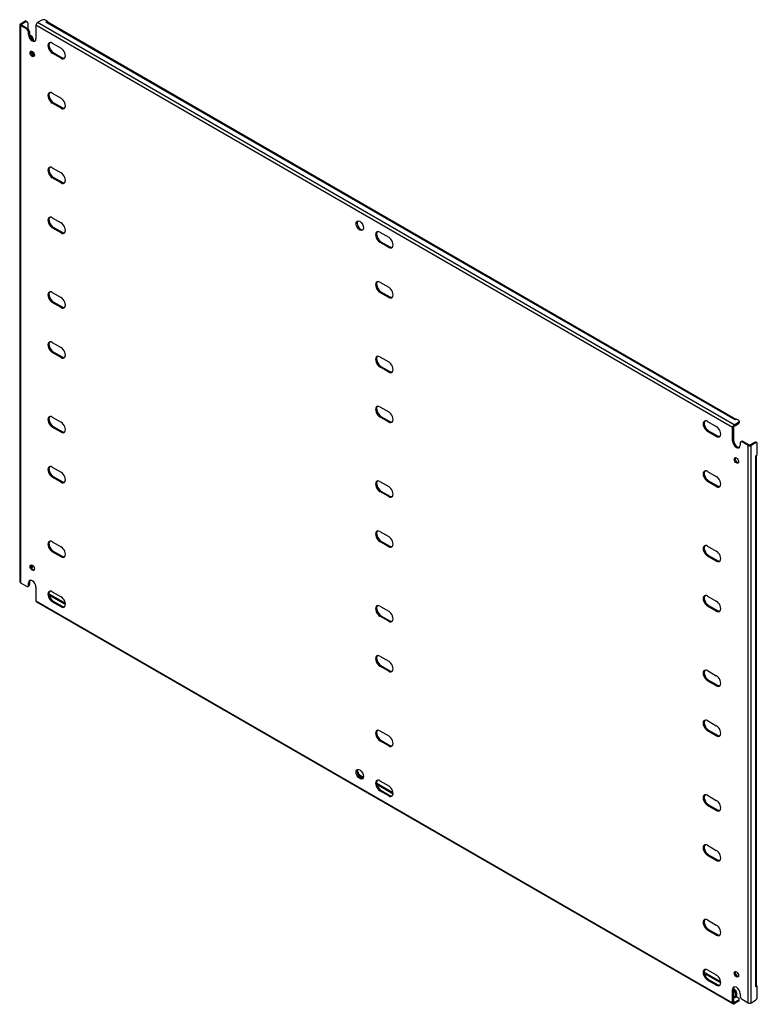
# Model space of a CAD drawing. Header units: inches. Extents: x 13 to 336, y 17 to 158.
# Tile 2 of 2: x 301 to 336, y 112 to 158. Entities that reach past the tile are written whole.
import ezdxf

# ---------------------------------------------------------------- set-up
doc = ezdxf.new("R2010")
doc.units = ezdxf.units.IN
doc.header["$MEASUREMENT"] = 0
doc.layers.add('Visible Edges(ANSI)', color=7, linetype='Continuous', lineweight=25)
doc.layers.add('Visible Tangent Edges(ANSI)', color=7, linetype='Continuous', lineweight=25)

msp = doc.modelspace()

# ---------------------------------------------------------------- linework, layer by layer
at = {"layer": 'Visible Edges(ANSI)'}
for p, q in [((300.969, 157.676), (300.969, 131.513)), ((300.998, 157.716), (301.202, 157.834)), ((301.282, 157.472), (300.998, 157.635)), ((301.046, 157.689), (301.25, 157.806)), ((301.046, 157.663), (301.33, 157.5)), ((301.264, 157.84), (301.312, 157.812)), ((301.338, 157.755), (301.338, 157.494)), ((301.724, 157.646), (301.724, 157.013)), ((301.997, 157.885), (301.794, 157.767)), ((302.262, 157.834), (302.174, 157.885)), ((302.192, 157.793), (302.262, 157.834)), ((302.192, 157.793), (302.192, 157.793)), ((302.192, 157.793), (302.192, 157.793)), ((334.572, 139.133), (302.242, 157.798)), ((302.262, 157.834), (302.262, 157.787)), ((301.37, 157.217), (301.37, 157.319)), ((301.418, 157.346), (301.418, 157.244)), ((301.423, 157.196), (301.497, 157.153)), ((301.441, 157.13), (301.449, 157.125)), ((301.586, 157), (301.586, 156.944)), ((302.49, 156.807), (302.902, 156.569)), ((301.538, 156.421), (301.538, 156.261)), ((301.586, 156.385), (301.586, 156.213)), ((302.902, 156.096), (302.49, 156.333)), ((302.538, 156.361), (302.95, 156.123)), ((302.49, 154.459), (302.902, 154.222)), ((302.902, 153.748), (302.49, 153.986)), ((302.538, 154.014), (302.95, 153.776)), ((302.49, 150.955), (302.902, 150.717)), ((302.902, 150.244), (302.49, 150.481)), ((302.538, 150.509), (302.95, 150.272)), ((302.49, 148.607), (302.902, 148.37)), ((302.902, 147.896), (302.49, 148.134)), ((302.538, 148.162), (302.95, 147.924)), ((317.87, 147.927), (318.281, 147.69)), ((317.918, 147.482), (318.329, 147.244)), ((318.281, 147.216), (317.87, 147.454)), ((317.87, 145.58), (318.281, 145.342)), ((302.49, 145.103), (302.902, 144.865)), ((318.281, 144.869), (317.87, 145.106)), ((317.918, 145.134), (318.329, 144.897)), ((302.902, 144.392), (302.49, 144.63)), ((302.538, 144.657), (302.95, 144.42)), ((302.49, 142.756), (302.902, 142.518)), ((302.902, 142.044), (302.49, 142.282)), ((302.538, 142.31), (302.95, 142.072)), ((317.87, 142.076), (318.281, 141.838)), ((318.281, 141.364), (317.87, 141.602)), ((317.918, 141.63), (318.329, 141.392)), ((317.87, 139.728), (318.281, 139.49)), ((302.49, 139.251), (302.902, 139.014)), ((318.281, 139.017), (317.87, 139.255)), ((317.918, 139.282), (318.329, 139.045)), ((334.613, 139.156), (334.542, 139.116)), ((334.701, 139.106), (334.613, 139.156)), ((302.902, 138.54), (302.49, 138.778)), ((302.538, 138.805), (302.95, 138.568)), ((333.249, 139.048), (333.661, 138.81)), ((334.427, 138.131), (334.427, 138.765)), ((334.475, 138.792), (334.475, 138.159)), ((334.497, 138.886), (334.701, 139.003)), ((334.497, 138.83), (334.701, 138.948)), ((334.587, 138.86), (334.538, 138.832)), ((334.542, 139.116), (334.542, 139.116)), ((334.542, 139.116), (334.542, 139.116)), ((334.737, 139.054), (334.737, 138.999)), ((333.661, 138.337), (333.249, 138.574)), ((333.297, 138.602), (333.709, 138.365)), ((334.781, 138.029), (334.781, 137.927)), ((334.807, 138.086), (334.855, 138.114)), ((335.153, 137.916), (334.869, 138.08)), ((334.917, 138.108), (335.201, 137.944)), ((335.448, 138.062), (335.245, 137.944)), ((335.496, 138.034), (335.293, 137.916)), ((335.559, 138.04), (335.511, 138.068)), ((335.585, 137.473), (335.585, 137.983)), ((335.515, 137.432), (335.585, 137.473)), ((335.515, 137.432), (335.515, 137.432)), ((335.515, 137.432), (335.515, 137.432)), ((335.544, 112.534), (335.544, 137.449)), ((302.49, 136.904), (302.902, 136.666)), ((302.902, 136.193), (302.49, 136.43)), ((302.538, 136.458), (302.95, 136.22)), ((333.249, 136.701), (333.661, 136.463)), ((317.87, 136.224), (318.281, 135.986)), ((333.661, 135.989), (333.249, 136.227)), ((333.297, 136.255), (333.709, 136.017)), ((318.281, 135.513), (317.87, 135.75)), ((317.918, 135.778), (318.329, 135.54)), ((317.87, 133.876), (318.281, 133.639)), ((302.49, 133.399), (302.902, 133.162)), ((318.281, 133.165), (317.87, 133.403)), ((317.918, 133.43), (318.329, 133.193)), ((333.249, 133.196), (333.661, 132.959)), ((302.902, 132.688), (302.49, 132.926)), ((302.538, 132.954), (302.95, 132.716)), ((333.661, 132.485), (333.249, 132.723)), ((333.297, 132.75), (333.709, 132.513)), ((301.56, 132.208), (301.512, 132.181)), ((301.538, 132.3), (301.538, 132.238)), ((300.998, 131.472), (301.282, 131.309)), ((301.344, 131.303), (301.392, 131.33)), ((301.37, 131.36), (301.37, 131.462)), ((301.418, 131.49), (301.418, 131.388)), ((301.724, 131.258), (301.724, 130.624)), ((302.341, 130.891), (303.106, 130.449)), ((302.351, 130.941), (303.103, 130.506)), ((302.49, 131.052), (302.902, 130.814)), ((333.249, 130.849), (333.661, 130.611)), ((301.744, 130.579), (334.448, 111.697)), ((302.902, 130.341), (302.49, 130.578)), ((302.538, 130.606), (302.95, 130.369)), ((317.87, 130.372), (318.281, 130.134)), ((333.661, 130.138), (333.249, 130.375)), ((333.297, 130.403), (333.709, 130.165)), ((318.281, 129.661), (317.87, 129.898)), ((317.918, 129.926), (318.329, 129.688)), ((317.87, 128.024), (318.281, 127.787)), ((318.281, 127.313), (317.87, 127.551)), ((317.918, 127.579), (318.329, 127.341)), ((333.249, 127.344), (333.661, 127.107)), ((333.661, 126.633), (333.249, 126.871)), ((333.297, 126.898), (333.709, 126.661)), ((333.249, 124.997), (333.661, 124.759)), ((317.87, 124.52), (318.281, 124.282)), ((333.661, 124.286), (333.249, 124.523)), ((333.297, 124.551), (333.709, 124.313)), ((318.281, 123.809), (317.87, 124.046)), ((317.918, 124.074), (318.329, 123.837)), ((316.798, 122.599), (316.846, 122.571)), ((316.805, 122.548), (316.846, 122.571)), ((317.086, 122.301), (316.864, 122.429)), ((316.913, 122.457), (317.101, 122.348)), ((317.73, 122.061), (317.714, 122.052)), ((317.73, 122.061), (318.482, 121.627)), ((317.87, 122.173), (318.281, 121.935)), ((317.721, 122.011), (318.486, 121.569)), ((318.281, 121.461), (317.87, 121.699)), ((317.918, 121.727), (318.329, 121.489)), ((333.249, 121.492), (333.661, 121.255)), ((333.661, 120.781), (333.249, 121.019)), ((333.297, 121.047), (333.709, 120.809)), ((333.249, 119.145), (333.661, 118.907)), ((333.661, 118.434), (333.249, 118.671)), ((333.297, 118.699), (333.709, 118.462)), ((333.249, 115.641), (333.661, 115.403)), ((333.661, 114.929), (333.249, 115.167)), ((333.297, 115.195), (333.709, 114.957)), ((333.249, 113.293), (333.661, 113.056)), ((333.092, 113.192), (333.862, 112.747)), ((333.1, 113.132), (333.866, 112.69)), ((333.661, 112.582), (333.249, 112.82)), ((333.297, 112.847), (333.709, 112.61)), ((334.427, 111.743), (334.427, 112.376)), ((334.475, 112.404), (334.475, 111.77)), ((334.475, 112.393), (334.524, 112.365)), ((334.475, 112.338), (334.476, 112.337)), ((335.585, 112.534), (335.515, 112.494)), ((335.515, 112.494), (335.515, 112.494)), ((335.515, 112.494), (335.515, 112.494)), ((335.544, 112.558), (335.585, 112.534)), ((335.585, 112.024), (335.585, 112.534)), ((334.701, 111.875), (334.497, 111.758)), ((334.613, 112.028), (334.542, 111.988)), ((334.542, 111.988), (334.542, 111.988)), ((334.542, 111.988), (334.542, 111.988)), ((334.564, 112.184), (334.564, 112.026)), ((334.612, 112.212), (334.612, 112.054)), ((334.613, 112.028), (334.701, 111.977)), ((334.737, 111.871), (334.737, 111.926)), ((334.781, 112.172), (334.781, 112.07)), ((334.869, 111.917), (335.153, 111.753)), ((335.293, 111.753), (335.496, 111.871)), ((334.701, 111.82), (334.497, 111.702))]:
    msp.add_line(p, q, dxfattribs=at)
for centre, major_axis, start_param, end_param in [((301.068, 157.676), (-0.099, 0), 5.497787, 7.068583), ((301.068, 157.676), (-0.031, 0), 5.497787, 7.068583), ((301.202, 157.732), (0.063, 0.108), 0, 0.785398), ((301.25, 157.704), (0.063, 0.108), 5.497787, 7.068583), ((301.794, 157.687), (0.0495, 0.0857), 0.785398, 2.356194), ((302.086, 157.834), (0.125, 0), 0.785398, 2.356194), ((302.192, 157.713), (0.0495, 0.0857), 0, 0.785398), ((301.282, 157.37), (0.062, -0.108), 0.785398, 2.356194), ((301.33, 157.397), (-0.063, 0.108), 3.926991, 5.497787), ((301.547, 157.115), (0.125, -0.217), 3.926991, 7.068583), ((301.595, 157.142), (0.125, -0.217), 3.926991, 6.089646), ((301.449, 157.023), (0.062, -0.108), 0.887242, 2.356194), ((301.497, 157.051), (-0.063, 0.108), 3.926991, 5.497787), ((302.49, 156.57), (-0.145, 0.251), 5.497787, 8.63938), ((302.538, 156.598), (-0.145, 0.251), 0.166574, 2.356194), ((301.595, 156.326), (-0.073, 0.126), 0.338008, 2.803584), ((302.902, 156.332), (0.145, -0.251), 5.497787, 8.63938), ((302.95, 156.36), (0.145, -0.251), 5.497787, 6.116612), ((302.49, 154.223), (-0.145, 0.251), 5.497787, 8.63938), ((302.538, 154.25), (-0.145, 0.251), 0.166574, 2.356194), ((302.902, 153.985), (0.145, -0.251), 5.497787, 8.63938), ((302.95, 154.013), (0.145, -0.251), 5.497787, 6.116612), ((302.49, 150.718), (-0.145, 0.251), 5.497787, 8.63938), ((302.538, 150.746), (-0.145, 0.251), 0.166574, 2.356194), ((302.902, 150.481), (0.145, -0.251), 5.497787, 8.63938), ((302.95, 150.508), (0.145, -0.251), 5.497787, 6.116612), ((302.49, 148.371), (-0.145, 0.251), 5.497787, 8.63938), ((302.538, 148.398), (-0.145, 0.251), 0.166574, 2.356194), ((316.974, 148.263), (-0.125, 0.217), 0.193539, 2.948054), ((302.902, 148.133), (0.145, -0.251), 5.497787, 8.63938), ((302.95, 148.161), (0.145, -0.251), 5.497787, 6.116612), ((317.87, 147.691), (-0.145, 0.251), 5.497787, 8.63938), ((317.918, 147.718), (-0.145, 0.251), 0.166574, 2.356194), ((318.281, 147.453), (0.145, -0.251), 5.497787, 8.63938), ((318.329, 147.481), (0.145, -0.251), 5.497787, 6.116612), ((317.87, 145.343), (-0.145, 0.251), 5.497787, 8.63938), ((302.49, 144.866), (-0.145, 0.251), 5.497787, 8.63938), ((317.918, 145.371), (-0.145, 0.251), 0.166574, 2.356194), ((318.281, 145.106), (0.145, -0.251), 5.497787, 8.63938), ((302.538, 144.894), (-0.145, 0.251), 0.166574, 2.356194), ((302.902, 144.629), (0.145, -0.251), 5.497787, 8.63938), ((318.329, 145.133), (0.145, -0.251), 5.497787, 6.116612), ((302.95, 144.656), (0.145, -0.251), 5.497787, 6.116612), ((302.49, 142.519), (-0.145, 0.251), 5.497787, 8.63938), ((302.538, 142.547), (-0.145, 0.251), 0.166574, 2.356194), ((302.902, 142.281), (0.145, -0.251), 5.497787, 8.63938), ((302.95, 142.309), (0.145, -0.251), 5.497787, 6.116612), ((317.87, 141.839), (-0.145, 0.251), 5.497787, 8.63938), ((317.918, 141.866), (-0.145, 0.251), 0.166574, 2.356194), ((318.281, 141.601), (0.145, -0.251), 5.497787, 8.63938), ((318.329, 141.629), (0.145, -0.251), 5.497787, 6.116612), ((317.87, 139.491), (-0.145, 0.251), 5.497787, 8.63938), ((317.918, 139.519), (-0.145, 0.251), 0.166574, 2.356194), ((302.49, 139.014), (-0.145, 0.251), 5.497787, 8.63938), ((302.538, 139.042), (-0.145, 0.251), 0.166574, 2.356194), ((318.281, 139.254), (0.145, -0.251), 5.497787, 8.63938), ((302.902, 138.777), (0.145, -0.251), 5.497787, 8.63938), ((318.329, 139.281), (0.145, -0.251), 5.497787, 6.116612), ((333.249, 138.811), (-0.145, 0.251), 5.497787, 8.63938), ((333.297, 138.839), (-0.145, 0.251), 0.166574, 2.356194), ((333.661, 138.574), (0.145, -0.251), 5.497787, 8.63938), ((334.497, 138.805), (0.0495, 0.0857), 0.785398, 2.356194), ((334.497, 138.805), (0.0155, 0.0268), 0.785398, 2.356194), ((334.476, 138.941), (0.062, -0.108), 5.726091, 6.840784), ((334.542, 139.035), (0.0495, 0.0857), 0.721823, 0.785398), ((334.524, 138.968), (0.062, -0.108), 0, 0.557599), ((334.612, 139.054), (0.125, 0), 5.497787, 7.068583), ((334.612, 138.999), (0.125, 0), 5.497787, 6.283185), ((302.95, 138.805), (0.145, -0.251), 5.497787, 6.116612), ((333.709, 138.601), (0.145, -0.251), 5.497787, 6.116612), ((334.604, 138.029), (0.125, -0.217), 3.926991, 7.068583), ((334.652, 138.057), (0.125, -0.217), 3.926991, 6.089646), ((334.869, 137.978), (-0.063, 0.108), 5.497787, 7.068583), ((334.917, 138.006), (-0.063, 0.108), 5.497787, 6.283185), ((335.223, 137.957), (0.099, 0), 3.926991, 5.497787), ((335.223, 137.957), (0.031, 0), 3.926991, 5.497787), ((335.448, 137.96), (0.063, 0.108), 0, 0.785398), ((335.496, 137.932), (0.062, 0.108), 5.497787, 7.068583), ((334.652, 137.24), (-0.073, 0.126), 0.338008, 2.803584), ((335.445, 137.473), (0.099, 0), 5.497787, 5.561362), ((302.49, 136.667), (-0.145, 0.251), 5.497787, 8.63938), ((302.538, 136.695), (-0.145, 0.251), 0.166574, 2.356194), ((302.902, 136.429), (0.145, -0.251), 5.497787, 8.63938), ((333.249, 136.464), (-0.145, 0.251), 5.497787, 8.63938), ((333.297, 136.491), (-0.145, 0.251), 0.166574, 2.356194), ((333.661, 136.226), (0.145, -0.251), 5.497787, 8.63938), ((302.95, 136.457), (0.145, -0.251), 5.497787, 6.116612), ((317.87, 135.987), (-0.145, 0.251), 5.497787, 8.63938), ((317.918, 136.015), (-0.145, 0.251), 0.166574, 2.356194), ((318.281, 135.749), (0.145, -0.251), 5.497787, 8.63938), ((333.709, 136.254), (0.145, -0.251), 5.497787, 6.116612), ((318.329, 135.777), (0.145, -0.251), 5.497787, 6.116612), ((317.87, 133.639), (-0.145, 0.251), 5.497787, 8.63938), ((317.918, 133.667), (-0.145, 0.251), 0.166574, 2.356194), ((318.281, 133.402), (0.145, -0.251), 5.497787, 8.63938), ((302.49, 133.163), (-0.145, 0.251), 5.497787, 8.63938), ((302.538, 133.19), (-0.145, 0.251), 0.166574, 2.356194), ((302.902, 132.925), (0.145, -0.251), 5.497787, 8.63938), ((318.329, 133.43), (0.145, -0.251), 5.497787, 6.116612), ((333.249, 132.959), (-0.145, 0.251), 5.497787, 8.63938), ((333.297, 132.987), (-0.145, 0.251), 0.166574, 2.356194), ((302.95, 132.953), (0.145, -0.251), 5.497787, 6.116612), ((333.661, 132.722), (0.145, -0.251), 5.497787, 8.63938), ((301.595, 132.204), (-0.073, 0.126), 0.338008, 2.803584), ((301.449, 132.289), (0.062, -0.108), 0.012335, 0.785398), ((301.497, 132.317), (0.063, -0.108), 0, 0.762813), ((333.709, 132.749), (0.145, -0.251), 5.497787, 6.116612), ((301.068, 131.513), (-0.099, 0), 0, 0.785398), ((301.282, 131.411), (0.063, -0.108), 5.497787, 7.068583), ((301.547, 131.36), (-0.125, 0.217), 3.926991, 7.068583), ((301.33, 131.439), (0.063, -0.108), 0, 0.785398), ((301.595, 131.388), (-0.125, 0.217), 0.193539, 0.785398), ((302.49, 130.815), (-0.145, 0.251), 5.497787, 8.63938), ((302.538, 130.843), (-0.145, 0.251), 0.166574, 2.356194), ((302.351, 130.838), (-0.063, 0.108), 5.497787, 5.695787), ((333.249, 130.612), (-0.145, 0.251), 5.497787, 8.63938), ((333.297, 130.64), (-0.145, 0.251), 0.166574, 2.356194), ((301.794, 130.665), (-0.0495, -0.0857), 5.497787, 6.283185), ((302.902, 130.578), (0.145, -0.251), 5.497787, 8.63938), ((302.95, 130.605), (0.145, -0.251), 5.497787, 6.116612), ((317.87, 130.135), (-0.145, 0.251), 5.497787, 8.63938), ((317.918, 130.163), (-0.145, 0.251), 0.166574, 2.356194), ((333.661, 130.374), (0.145, -0.251), 5.497787, 8.63938), ((318.281, 129.897), (0.145, -0.251), 5.497787, 8.63938), ((333.709, 130.402), (0.145, -0.251), 5.497787, 6.116612), ((318.329, 129.925), (0.145, -0.251), 5.497787, 6.116612), ((317.87, 127.788), (-0.145, 0.251), 5.497787, 8.63938), ((317.918, 127.815), (-0.145, 0.251), 0.166574, 2.356194), ((318.281, 127.55), (0.145, -0.251), 5.497787, 8.63938), ((318.329, 127.578), (0.145, -0.251), 5.497787, 6.116612), ((333.249, 127.108), (-0.145, 0.251), 5.497787, 8.63938), ((333.297, 127.135), (-0.145, 0.251), 0.166574, 2.356194), ((333.661, 126.87), (0.145, -0.251), 5.497787, 8.63938), ((333.709, 126.898), (0.145, -0.251), 5.497787, 6.116612), ((333.249, 124.76), (-0.145, 0.251), 5.497787, 8.63938), ((333.297, 124.788), (-0.145, 0.251), 0.166574, 2.356194), ((317.87, 124.283), (-0.145, 0.251), 5.497787, 8.63938), ((317.918, 124.311), (-0.145, 0.251), 0.166574, 2.356194), ((333.661, 124.522), (0.145, -0.251), 5.497787, 8.63938), ((318.281, 124.046), (0.145, -0.251), 5.497787, 8.63938), ((333.709, 124.55), (0.145, -0.251), 5.497787, 6.116612), ((318.329, 124.073), (0.145, -0.251), 5.497787, 6.116612), ((316.974, 122.508), (-0.125, 0.217), 0.193539, 2.948054), ((316.913, 122.533), (0.0468, -0.081), 3.926991, 5.497787), ((316.864, 122.506), (-0.0468, 0.081), 2.058221, 2.356194), ((317.87, 121.936), (-0.145, 0.251), 5.497787, 8.63938), ((317.918, 121.964), (-0.145, 0.251), 0.166574, 2.356194), ((318.281, 121.698), (0.145, -0.251), 5.497787, 8.63938), ((318.329, 121.726), (0.145, -0.251), 5.497787, 6.116612), ((333.249, 121.256), (-0.145, 0.251), 5.497787, 8.63938), ((333.297, 121.283), (-0.145, 0.251), 0.166574, 2.356194), ((333.661, 121.018), (0.145, -0.251), 5.497787, 8.63938), ((333.709, 121.046), (0.145, -0.251), 5.497787, 6.116612), ((333.249, 118.908), (-0.145, 0.251), 5.497787, 8.63938), ((333.297, 118.936), (-0.145, 0.251), 0.166574, 2.356194), ((333.661, 118.671), (0.145, -0.251), 5.497787, 8.63938), ((333.709, 118.698), (0.145, -0.251), 5.497787, 6.116612), ((333.249, 115.404), (-0.145, 0.251), 5.497787, 8.63938), ((333.297, 115.432), (-0.145, 0.251), 0.166574, 2.356194), ((333.661, 115.166), (0.145, -0.251), 5.497787, 8.63938), ((333.709, 115.194), (0.145, -0.251), 5.497787, 6.116612), ((333.249, 113.056), (-0.145, 0.251), 5.497787, 8.63938), ((333.297, 113.084), (-0.145, 0.251), 0.166574, 2.356194), ((333.661, 112.819), (0.145, -0.251), 5.497787, 8.63938), ((334.652, 113.118), (-0.073, 0.126), 0.338008, 2.803584), ((333.709, 112.847), (0.145, -0.251), 5.497787, 6.116612), ((334.604, 112.274), (-0.125, 0.217), 3.926991, 7.068583), ((334.652, 112.302), (-0.125, 0.217), 0.193539, 0.785398), ((334.476, 112.235), (0.062, -0.108), 0.785398, 2.356194), ((334.524, 112.263), (-0.063, 0.108), 3.926991, 5.497787), ((335.445, 112.534), (0.099, 0), 5.497787, 6.283185), ((334.542, 112.013), (0.0155, 0.0268), 3.926991, 5.497787), ((334.542, 112.013), (0.0495, 0.0857), 5.177171, 5.497787), ((334.612, 111.926), (0.125, 0), 5.497787, 7.068583), ((334.612, 111.871), (0.125, 0), 5.497787, 6.283185), ((334.869, 112.019), (-0.062, 0.108), 0.785398, 2.356194), ((335.496, 111.973), (-0.063, -0.108), 0.785398, 2.356194), ((334.497, 111.783), (-0.0495, -0.0857), 5.497787, 7.068583), ((334.497, 111.783), (-0.0155, -0.0268), 5.497787, 7.068583), ((335.223, 111.794), (0.099, 0), 3.926991, 5.497787)]:
    msp.add_ellipse(centre, major_axis=major_axis, ratio=0.57735, start_param=start_param, end_param=end_param, dxfattribs=at)
for centre, major_axis in [((301.547, 156.298), (0.072, -0.126)), ((316.926, 148.235), (0.125, -0.217)), ((334.604, 137.212), (0.072, -0.126)), ((301.547, 132.176), (-0.072, 0.126)), ((316.926, 122.48), (0.125, -0.217)), ((334.604, 113.091), (-0.072, 0.126))]:
    msp.add_ellipse(centre, major_axis=major_axis, ratio=0.57735, dxfattribs=at)
at = {"layer": 'Visible Tangent Edges(ANSI)'}
for p, q in [((300.998, 157.635), (300.998, 131.472)), ((301.046, 157.663), (301.046, 157.689)), ((301.202, 157.834), (301.25, 157.806)), ((334.427, 138.765), (301.724, 157.646)), ((334.497, 138.886), (301.794, 157.767)), ((334.542, 139.116), (302.192, 157.793)), ((301.33, 157.5), (301.282, 157.472)), ((301.37, 157.319), (301.418, 157.346)), ((301.37, 157.217), (301.418, 157.244)), ((301.497, 157.153), (301.449, 157.125)), ((301.544, 156.976), (301.586, 157)), ((302.49, 156.333), (302.538, 156.361)), ((302.902, 156.096), (302.95, 156.123)), ((302.49, 153.986), (302.538, 154.014)), ((302.902, 153.748), (302.95, 153.776)), ((302.49, 150.481), (302.538, 150.509)), ((302.902, 150.244), (302.95, 150.272)), ((302.49, 148.134), (302.538, 148.162)), ((302.902, 147.896), (302.95, 147.924)), ((317.87, 147.454), (317.918, 147.482)), ((318.281, 147.216), (318.329, 147.244)), ((317.87, 145.106), (317.918, 145.134)), ((318.281, 144.869), (318.329, 144.897)), ((302.49, 144.63), (302.538, 144.657)), ((302.902, 144.392), (302.95, 144.42)), ((302.49, 142.282), (302.538, 142.31)), ((302.902, 142.044), (302.95, 142.072)), ((317.87, 141.602), (317.918, 141.63)), ((318.281, 141.364), (318.329, 141.392)), ((317.87, 139.255), (317.918, 139.282)), ((302.49, 138.778), (302.538, 138.805)), ((318.281, 139.017), (318.329, 139.045)), ((334.701, 139.003), (334.701, 138.948)), ((302.902, 138.54), (302.95, 138.568)), ((333.249, 138.574), (333.297, 138.602)), ((333.661, 138.337), (333.709, 138.365)), ((334.427, 138.131), (334.475, 138.159)), ((334.869, 138.08), (334.917, 138.108)), ((335.153, 111.753), (335.153, 137.916)), ((335.293, 111.753), (335.293, 137.916)), ((335.448, 138.062), (335.496, 138.034)), ((335.515, 112.494), (335.515, 137.432)), ((302.49, 136.43), (302.538, 136.458)), ((302.902, 136.193), (302.95, 136.22)), ((333.249, 136.227), (333.297, 136.255)), ((333.661, 135.989), (333.709, 136.017)), ((317.87, 135.75), (317.918, 135.778)), ((318.281, 135.513), (318.329, 135.54)), ((317.87, 133.403), (317.918, 133.43)), ((318.281, 133.165), (318.329, 133.193)), ((302.49, 132.926), (302.538, 132.954)), ((302.902, 132.688), (302.95, 132.716)), ((333.249, 132.723), (333.297, 132.75)), ((301.584, 132.265), (301.538, 132.238)), ((333.661, 132.485), (333.709, 132.513)), ((301.37, 131.462), (301.418, 131.49)), ((301.418, 131.388), (301.37, 131.36)), ((302.335, 130.931), (302.351, 130.941)), ((301.724, 130.624), (334.427, 111.743)), ((302.49, 130.578), (302.538, 130.606)), ((302.902, 130.341), (302.95, 130.369)), ((333.249, 130.375), (333.297, 130.403)), ((317.87, 129.898), (317.918, 129.926)), ((333.661, 130.138), (333.709, 130.165)), ((318.281, 129.661), (318.329, 129.688)), ((317.87, 127.551), (317.918, 127.579)), ((318.281, 127.313), (318.329, 127.341)), ((333.249, 126.871), (333.297, 126.898)), ((333.661, 126.633), (333.709, 126.661)), ((333.249, 124.523), (333.297, 124.551)), ((317.87, 124.046), (317.918, 124.074)), ((333.661, 124.286), (333.709, 124.313)), ((318.281, 123.809), (318.329, 123.837)), ((316.913, 122.457), (316.864, 122.429)), ((317.87, 121.699), (317.918, 121.727)), ((318.281, 121.461), (318.329, 121.489)), ((333.249, 121.019), (333.297, 121.047)), ((333.661, 120.781), (333.709, 120.809)), ((333.249, 118.671), (333.297, 118.699)), ((333.661, 118.434), (333.709, 118.462)), ((333.249, 115.167), (333.297, 115.195)), ((333.661, 114.929), (333.709, 114.957)), ((333.249, 112.82), (333.297, 112.847)), ((333.661, 112.582), (333.709, 112.61)), ((334.427, 112.376), (334.475, 112.404)), ((334.524, 112.365), (334.476, 112.337)), ((334.564, 112.026), (334.475, 112.077)), ((334.542, 111.988), (334.475, 112.027)), ((334.564, 112.184), (334.612, 112.212)), ((334.701, 111.875), (334.701, 111.82)), ((334.497, 111.758), (334.475, 111.77))]:
    msp.add_line(p, q, dxfattribs=at)

doc.saveas('drawing.dxf')
